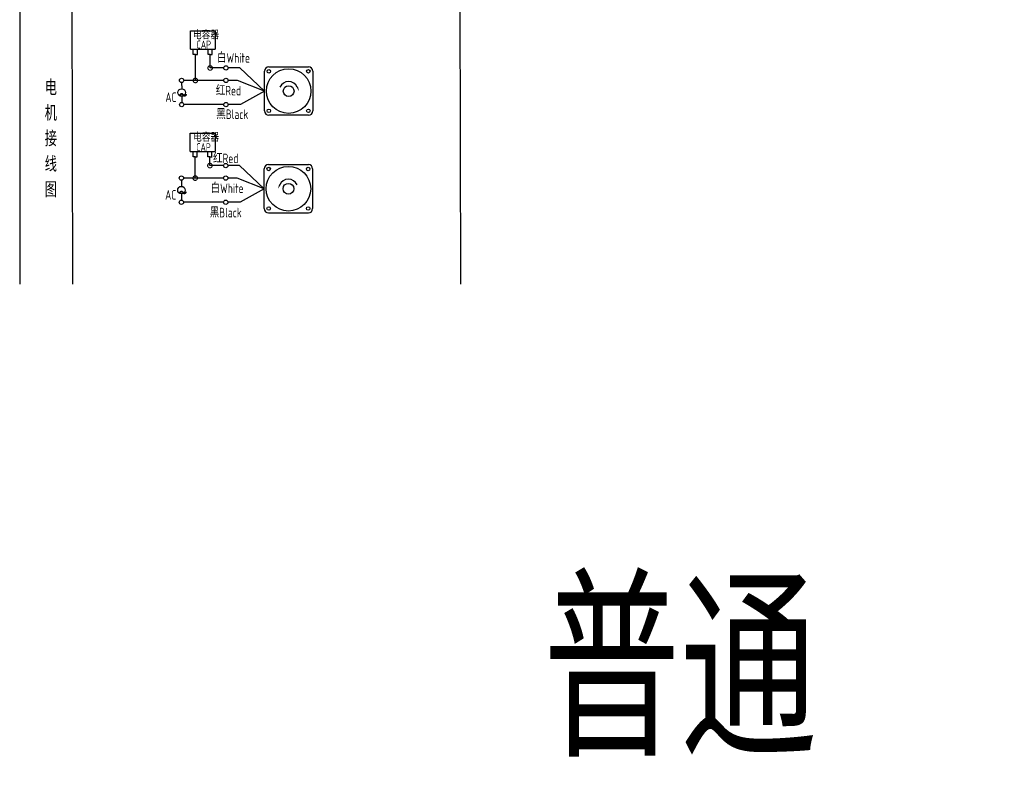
# Model space of a CAD drawing. Header units: inches. Extents: x 837 to 6223, y -2862 to 3098.
# Tile 82 of 139: x 2230 to 2804, y 1889 to 2330. Entities that reach past the tile are written whole.
import ezdxf

# ---------------------------------------------------------------- set-up
doc = ezdxf.new("R2010")
doc.units = ezdxf.units.IN
doc.header["$LTSCALE"] = 10
doc.header["$MEASUREMENT"] = 0
for name, color, linetype in [('1轮廓实线层', 7, 'Continuous'), ('2细线层', 4, 'Continuous'), ('6文字层', 3, 'Continuous'), ('7标注层', 4, 'Continuous')]:
    doc.layers.add(name, color=color, linetype=linetype)
doc.styles.add('PC_TEXTSTYLE', font='isocp.shx', dxfattribs={"width": 0.8, "bigfont": 'HZFS.SHX'})

# ---------------------------------------------------------------- blocks, each defined once
blk = doc.blocks.new('_DotSmall')
at = {"color": 0, "linetype": 'ByBlock', "const_width": 0.5}
blk.add_lwpolyline([(-0.0625, 0, 1), (0.0625, 0, 1)], format="xyb", close=True, dxfattribs=at)

msp = doc.modelspace()

# ---------------------------------------------------------------- linework, layer by layer
at = {"layer": '1轮廓实线层'}
for p, q in [((2229.70239, 2634.67741), (2229.70239, 2319.54213)), ((2229.70239, 2379.35408), (2229.70239, 2175.82255)), ((2229.70239, 2364.23466), (2229.70239, 2175.82255)), ((2486.64922, 2364.23466), (2486.96131, 2175.82256))]:
    msp.add_line(p, q, dxfattribs=at)
at = {"layer": '2细线层'}
for p, q in [((2260.67959, 2175.82256), (2260.22866, 2347.12455)), ((2329.34209, 2312.92092), (2329.34209, 2323.59982)), ((2329.34209, 2323.59982), (2343.87442, 2323.59982)), ((2343.87442, 2323.59982), (2343.87442, 2312.92092)), ((2329.34209, 2312.92092), (2343.81611, 2312.92092)), ((2331.04574, 2309.7248), (2331.04574, 2312.92092)), ((2333.39301, 2309.7248), (2333.39301, 2312.92092)), ((2339.65158, 2309.73238), (2339.65158, 2312.92849)), ((2341.99885, 2309.73238), (2341.99885, 2312.92849)), ((2332.25329, 2309.7248), (2331.04574, 2309.7248)), ((2332.21938, 2309.7248), (2333.42692, 2309.7248)), ((2332.25329, 2294.6683), (2332.25329, 2309.7248)), ((2340.85913, 2309.73238), (2339.65158, 2309.73238)), ((2340.82522, 2309.73238), (2342.03277, 2309.73238)), ((2340.85913, 2301.96728), (2340.85913, 2309.76359)), ((2348.80569, 2301.96728), (2340.85913, 2301.96728)), ((2358.13636, 2301.96728), (2351.32075, 2301.96728)), ((2372.56535, 2288.4686), (2358.13636, 2301.96728)), ((2348.81153, 2294.6683), (2332.25329, 2294.6683)), ((2372.56535, 2288.4686), (2358.57333, 2280.60862)), ((2348.80569, 2280.60862), (2325.53721, 2280.60862)), ((2358.57333, 2280.60862), (2351.32075, 2280.60862)), ((2329.25817, 2253.23117), (2329.25817, 2263.91007)), ((2329.25817, 2263.91007), (2343.79051, 2263.91007)), ((2343.79051, 2263.91007), (2343.79051, 2253.23117)), ((2329.25817, 2253.23117), (2343.73219, 2253.23117)), ((2330.96182, 2250.03505), (2330.96182, 2253.23117)), ((2333.30909, 2250.03505), (2333.30909, 2253.23117)), ((2339.56766, 2250.04263), (2339.56766, 2253.23875)), ((2341.91493, 2250.04263), (2341.91493, 2253.23875)), ((2332.16937, 2250.03505), (2330.96182, 2250.03505)), ((2332.13546, 2237.70458), (2332.13546, 2250.03505)), ((2332.13546, 2250.03505), (2333.343, 2250.03505)), ((2340.77521, 2250.04263), (2339.56766, 2250.04263)), ((2340.7413, 2250.04263), (2341.94885, 2250.04263)), ((2340.7413, 2245.00356), (2340.7413, 2250.03619)), ((2348.68786, 2245.00356), (2340.7413, 2245.00356)), ((2358.01853, 2245.00356), (2351.20292, 2245.00356)), ((2372.44752, 2231.50488), (2358.01853, 2245.00356)), ((2348.6937, 2237.70458), (2332.13546, 2237.70458)), ((2372.44752, 2231.50488), (2358.45549, 2223.6449)), ((2348.68786, 2223.6449), (2325.41938, 2223.6449)), ((2358.45549, 2223.6449), (2351.20292, 2223.6449)), ((2374.95686, 2217.38987), (2398.16821, 2217.38987))]:
    msp.add_line(p, q, dxfattribs=at)
at = {"layer": '2细线层', "color": 4}
for p, q in [((2372.56535, 2276.86293), (2372.56535, 2300.07428)), ((2375.07469, 2302.58361), (2398.28604, 2302.58361)), ((2400.79538, 2300.07428), (2400.79538, 2276.86293)), ((2398.28604, 2274.35359), (2375.07469, 2274.35359)), ((2376.10253, 2274.35359), (2375.07469, 2274.35359)), ((2372.44752, 2219.89921), (2372.44752, 2243.11056)), ((2374.95686, 2245.61989), (2398.16821, 2245.61989)), ((2400.67754, 2243.11056), (2400.67754, 2219.89921))]:
    msp.add_line(p, q, dxfattribs=at)
at = {"layer": '2细线层'}
for points in [[(2391.71424, 2290.81593, 0, 0, 0), (2391.71424, 2290.81593, 0.941, 0, 0), (2392.84079, 2288.40004, 0, 0, 0)], [(2381.52866, 2233.85222, 0, 0, 0), (2381.52866, 2233.85222, 0.941, 0, 0), (2380.40211, 2231.43632, 0, 0, 0)]]:
    msp.add_lwpolyline(points, format="xyseb", dxfattribs=at)
for centre in [(2350.06322, 2301.96728), (2324.22479, 2294.6683), (2350.06906, 2294.6683), (2324.24553, 2280.60862), (2350.06322, 2280.60862), (2349.94539, 2245.00356), (2324.10695, 2237.70458), (2349.95123, 2237.70458), (2324.12769, 2223.6449), (2349.94539, 2223.6449)]:
    msp.add_circle(centre, 1.25753, dxfattribs=at)
at = {"layer": '2细线层', "color": 4}
for centre, radius in [((2386.68037, 2288.4686), 12.99077), ((2375.14697, 2300.00199), 1.01942), ((2398.21376, 2300.00199), 1.01942), ((2386.68037, 2288.4686), 3.13667), ((2375.14697, 2276.93521), 1.01942), ((2398.21376, 2276.93521), 1.01942), ((2386.56253, 2231.50488), 12.99077), ((2375.02914, 2243.03828), 1.01942), ((2398.09593, 2243.03828), 1.01942), ((2386.56253, 2231.50488), 3.13667), ((2375.02914, 2219.97149), 1.01942), ((2398.09593, 2219.97149), 1.01942)]:
    msp.add_circle(centre, radius, dxfattribs=at)
for centre, start, end in [((2375.07469, 2300.07428), 90, 180), ((2398.28604, 2300.07428), 0, 90), ((2375.07469, 2276.86293), 180, 270), ((2398.28604, 2276.86293), 270, 0), ((2374.95686, 2243.11056), 90, 180), ((2398.16821, 2243.11056), 0, 90), ((2374.95686, 2219.89921), 180, 270), ((2398.16821, 2219.89921), 270, 0)]:
    msp.add_arc(centre, 2.50934, start, end, dxfattribs=at)
at = {"layer": '2细线层'}
for centre in [(2386.68037, 2288.4686), (2386.56253, 2231.50488)]:
    msp.add_arc(centre, 5.55426, 25, 156.22351377, dxfattribs=at)
at = {"layer": '7标注层'}
for p, q in [((2324.23826, 2293.41084), (2324.2405, 2289.85079)), ((2332.25329, 2294.6683), (2325.48232, 2294.6683)), ((2356.84512, 2294.6683), (2351.32659, 2294.6683)), ((2372.56535, 2288.4686), (2356.84512, 2294.6683)), ((2324.24329, 2285.42621), (2324.24553, 2281.86615)), ((2324.12042, 2236.44713), (2324.12267, 2232.88707)), ((2332.13546, 2237.70458), (2325.36448, 2237.70458)), ((2356.72729, 2237.70458), (2351.20876, 2237.70458)), ((2372.44752, 2231.50488), (2356.72729, 2237.70458)), ((2324.12545, 2228.46249), (2324.12769, 2224.90243))]:
    msp.add_line(p, q, dxfattribs=at)
for centre in [(2324.24189, 2287.6385), (2324.12406, 2230.67478)]:
    msp.add_circle(centre, 2.21229, dxfattribs=at)

# ---------------------------------------------------------------- block references
at = {"layer": '2细线层'}
for p, xscale, yscale, zscale, rotation in [((2340.85913, 2301.96728), 5.299573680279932, 5.299573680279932, 5.299573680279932, 0.05529606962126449), ((2332.25329, 2294.6683), 5.299573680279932, 5.299573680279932, 5.299573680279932, 0.05529606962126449), ((2340.7413, 2245.00356), 5.299573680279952, 5.299573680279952, 5.299573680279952, 0.05529606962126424), ((2332.13546, 2237.70458), 5.299573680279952, 5.299573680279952, 5.299573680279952, 0.05529606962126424)]:
    msp.add_blockref('_DotSmall', p, dxfattribs=dict(at, xscale=xscale, yscale=yscale, zscale=zscale, rotation=rotation))

# ---------------------------------------------------------------- texts
at = {"layer": '6文字层', "style": 'PC_TEXTSTYLE'}
for s, insert, char_height, width, attachment_point in [('\\pi0.61362;电容器', (2330.22647, 2323.37889), 4.7060261, 25.3033154, 1), ('\\pi3.1962;CAP', (2329.69937, 2317.97958), 4.7060261, 14.4740203, 1), ('白White', (2344.80894, 2310.63311), 5.590759, 19.2640921, 1), ('{\\C3;     电\\P     机\\P     接\\P     线\\P     图}', (2237.67497, 2294.96355), 8.9248914, 175.8223704, 2), ('\\pi0.11496;~', (2322.24376, 2291.65457), 11.3057572, 3.8477626, 1), ('\\pi2.1218;AC', (2312.58329, 2287.67914), 5.590759, 10.0579945, 1), ('\\pi0.16814;红Red', (2343.94998, 2291.52214), 5.590759, 14.2985603, 1), ('黑Black', (2344.40909, 2277.77247), 5.590759, 20.0394661, 1), ('\\pi0.61362;电容器', (2330.28244, 2263.66393), 4.7060261, 21.7768116, 1), ('\\pi0.16814;红Red', (2342.36647, 2252.02344), 5.590759, 14.2985603, 1), ('\\pi3.1962;CAP', (2329.5378, 2258.08161), 4.7060261, 14.4740203, 1), ('\\pi0.11496;~', (2322.12593, 2234.69085), 11.3057572, 3.8477626, 1), ('\\pi2.1218;AC', (2312.46546, 2230.71542), 5.590759, 10.0579945, 1), ('白White', (2341.07249, 2234.56623), 5.590759, 21.6531437, 1), ('黑Black', (2340.59157, 2220.38142), 5.590759, 20.9993997, 1), ('{\\C3;普通}', (2535.20549, 2000.08685), 100, 476.7582869, 1)]:
    msp.add_mtext(s, dxfattribs=dict(at, insert=insert, char_height=char_height, width=width, attachment_point=attachment_point))

doc.saveas('drawing.dxf')
